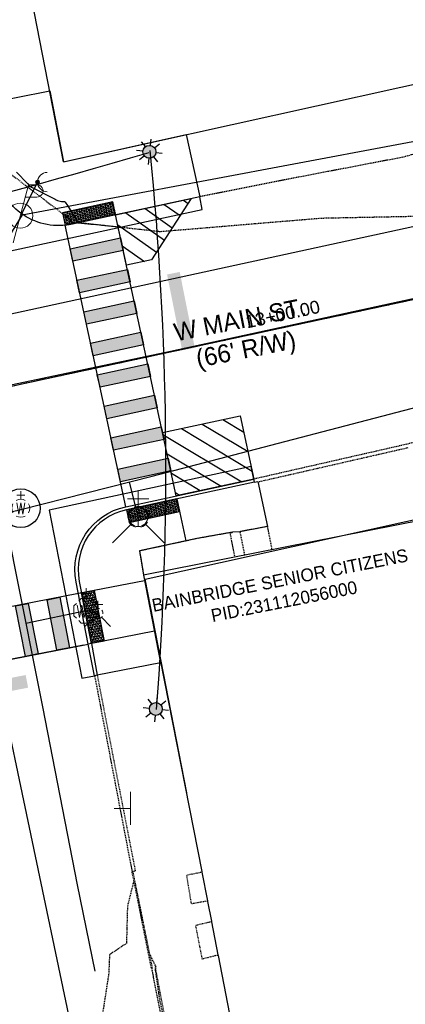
# Model space of a CAD drawing. Header units: feet. Extents: x 1748411 to 1753936, y 447116 to 448712.
# Tile 26 of 35: x 1750811 to 1750871, y 448065 to 448218. Entities that reach past the tile are written whole.
import ezdxf

# ---------------------------------------------------------------- set-up
doc = ezdxf.new("R2010")
doc.units = ezdxf.units.FT
doc.header["$MEASUREMENT"] = 0
for name, pattern in [('CL', [1.9999999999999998, 0.3, -0.15, 1.4, -0.15]), ('conduitpr', [0]), ('elecex', [0]), ('OhDOT_USTN1', [0.054999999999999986, 0.014, -0.04099999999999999]), ('OhDOT_USTN3', [0.22, 0.165, -0.055]), ('OhDOT_USTN5', [0.11, 0.055, -0.055]), ('rowex', [0]), ('sanex', [0]), ('waterex', [0])]:
    doc.linetypes.add(name, pattern=pattern)
for name, color, linetype in [('BD_X_Building', 231, 'Continuous'), ('DEMO UT_X_Electric_Cells', 1, 'Continuous'), ('DT_P_Contour_Minor', 2, 'Continuous'), ('DT_X_Contour_Minor', 136, 'OhDOT_USTN3'), ('LT_P_Conduit', 1, 'conduitpr'), ('LT_P_Poles', 2, 'Continuous'), ('PM_P_Crosswalk', 7, 'Continuous'), ('PM_P_Edge_Line', 7, 'Continuous'), ('PM_P_Parking_Lot_Stall', 7, 'Continuous'), ('PM_X_Surveyed_Line', 1, 'Continuous'), ('PV_P_Curb', 120, 'Continuous'), ('PV_P_Curb_Ramp', 120, 'Continuous'), ('PV_P_EOP', 7, 'Continuous'), ('PV_P_Walk', 231, 'Continuous'), ('PV_X_Curb', 120, 'OhDOT_USTN1'), ('PV_X_EOP', 7, 'OhDOT_USTN3'), ('PV_X_Walk', 120, 'OhDOT_USTN5'), ('RD_X_Concrete_Pad', 9, 'OhDOT_USTN5'), ('RD_X_Misc_Items', 1, 'OhDOT_USTN3'), ('RW_X_CL', 6, 'CL'), ('RW_X_Fee_RW', 6, 'rowex'), ('SH_Text', 7, 'Continuous'), ('SN_X_Public', 3, 'Continuous'), ('SV_X_Control_Cells_Found', 7, 'Continuous'), ('UT_X_Electric', 1, 'elecex'), ('UT_X_Electric_Cells', 1, 'Continuous'), ('UT_X_Misc_Cells', 7, 'Continuous'), ('UT_X_Sanitary_Line', 3, 'sanex'), ('UT_X_Water', 133, 'waterex'), ('UT_X_Water_Cells', 133, 'Continuous')]:
    doc.layers.add(name, color=color, linetype=linetype)
doc.layers.add('SC_Scratch2', color=1, linetype='Continuous', plot=False)
doc.styles.add('CBUS', font='font31.shx', dxfattribs={"height": 0.1})
doc.styles.add('CoC-LINE', font='romans.shx')
doc.styles.get("Standard").update_dxf_attribs({"font": 'arial.ttf'})
doc.linetypes.add('LITE-SITE-N', pattern='A,0.55,-0.12,["L",CoC-LINE,S=0.07,R=0,X=-0.095,Y=-0.035],0.05', length=0.72)

# ---------------------------------------------------------------- blocks, each defined once
blk = doc.blocks.new('WGV')
at = {"layer": 'UT_X_Water_Cells', "color": 133, "linetype": 'Continuous', "lineweight": 0}
for p, q in [((0.03175, 0.1018333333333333), (-0.03183333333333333, 0.1018333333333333)), ((0, 0.06999999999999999), (0, 0.1335833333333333))]:
    blk.add_line(p, q, dxfattribs=at)
at = {"layer": 'UT_X_Water_Cells', "color": 133, "linetype": 'Continuous', "lineweight": 0, "flags": 128}
blk.add_lwpolyline([(-0.03183333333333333, 0.041), (-0.01591666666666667, -0.04516666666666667), (0, 0.041), (0.016, -0.04516666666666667), (0.03183333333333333, 0.041)], dxfattribs=at)
at = {"layer": 'UT_X_Water_Cells', "color": 133, "linetype": 'Continuous', "lineweight": 0, "extrusion": (0, 0, -1)}
blk.add_arc((2.126367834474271e-05, 7.501006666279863e-05), 0.07000065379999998, 330.0183611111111, 29.98163888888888, dxfattribs=at)
at = {"layer": 'UT_X_Water_Cells', "color": 133, "linetype": 'Continuous', "lineweight": 0}
for start, end in [(60.01836111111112, 120.0157416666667), (330.0183611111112, 29.98163888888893), (239.9842583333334, 299.9816388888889)]:
    blk.add_arc((-2.126367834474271e-05, 7.501006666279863e-05), 0.07000065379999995, start, end, dxfattribs=at)
blk = doc.blocks.new('PP')
at = {"layer": 'UT_X_Electric_Cells', "color": 1, "linetype": 'Continuous', "lineweight": 0}
for p, q in [((0.04283333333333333, 0.16), (-0.0375, -0.14)), ((0.04283333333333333, 0.16), (0.08533333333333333, 0.16)), ((0.02575, 0.09625), (0.08533333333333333, 0.09625))]:
    blk.add_line(p, q, dxfattribs=at)
blk.add_circle((-1.940255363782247e-14, -4.850638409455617e-15), 0.065, dxfattribs=at)
at = {"layer": 'UT_X_Electric_Cells', "color": 1, "linetype": 'Continuous', "lineweight": 0, "extrusion": (0, 0, -1)}
blk.add_arc((-0.08595833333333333, 0.128125), 0.03188112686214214, 88.87669722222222, 271.1233027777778, dxfattribs=at)
blk = doc.blocks.new('*U253', base_point=(1750810.982, 448187.7454, 734.1156))
at = {"xscale": 29.99938732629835, "yscale": 29.99938732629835, "zscale": 29.99938732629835}
blk.add_blockref('PP', (1750810.982, 448187.7454, 734.1156), dxfattribs=at)
blk = doc.blocks.new('DM')
at = {"layer": 'UT_X_Misc_Cells', "linetype": 'Continuous', "lineweight": 0}
h = blk.add_hatch(color=2, dxfattribs=at)
edge = h.paths.add_edge_path()
edge.add_arc((0, 0), 0.01, 0, 360)
at = {"layer": 'UT_X_Misc_Cells', "color": 2, "linetype": 'Continuous', "lineweight": 0}
blk.add_arc((0.04, 0), 0.04, 90, 270, dxfattribs=at)
blk = doc.blocks.new('*U266', base_point=(1750813.645, 448192.9517, 733.9505))
at = {"color": 0, "linetype": 'ByBlock', "lineweight": -2, "xscale": 37.5, "yscale": 37.5, "zscale": 37.5}
blk.add_blockref('DM', (1750813.645, 448192.9517, 733.9505), dxfattribs=at)
blk = doc.blocks.new('SGN1P')
at = {"layer": 'SN_X_Public', "color": 3, "linetype": 'Continuous', "lineweight": 0}
for p, q in [((0, 0.08), (0, -0.08)), ((0, 0), (-0.08, 0))]:
    blk.add_line(p, q, dxfattribs=at)
blk = doc.blocks.new('*U283', base_point=(1750828.068, 448095.767, 734.259))
at = {"xscale": 31.875, "yscale": 31.875, "zscale": 31.875}
blk.add_blockref('SGN1P', (1750828.068, 448095.767, 734.259), dxfattribs=at)
blk = doc.blocks.new('FH')
at = {"layer": 'UT_X_Water_Cells', "color": 133, "linetype": 'Continuous', "lineweight": 0}
for p, q in [((-8.333333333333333e-05, 0.06016666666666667), (-8.333333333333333e-05, 0.1461666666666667)), ((0.05991666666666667, 0.1031666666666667), (-0.06008333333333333, 0.1031666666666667)), ((-0.04233333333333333, -0.04241666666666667), (-0.1463333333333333, -0.1463333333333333)), ((0.04225, -0.04241666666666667), (0.14625, -0.1463333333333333))]:
    blk.add_line(p, q, dxfattribs=at)
for start, end in [(68.13946111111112, 112.0379833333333), (140.0209916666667, 184.0629333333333), (356.016475, 39.98885277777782), (211.8787722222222, 255.8479305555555), (283.8238944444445, 329.9096694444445)]:
    blk.add_arc((0, 0), 0.06, start, end, dxfattribs=at)
blk = doc.blocks.new('*U87', base_point=(1750829.269, 448140.997, 734.78))
at = {"xscale": 27.35042735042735, "yscale": 27.35042735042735, "zscale": 13.67521367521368}
blk.add_blockref('FH', (1750829.269, 448140.997, 734.78), dxfattribs=at)
blk = doc.blocks.new('*U107', base_point=(1750822.984, 448125.992, 734.581))
at = {"xscale": 13.67521367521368, "yscale": 13.67521367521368, "zscale": 13.67521367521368}
blk.add_blockref('FH', (1750822.984, 448125.992, 734.581), dxfattribs=at)
blk = doc.blocks.new('WSS')
at = {"layer": 'UT_X_Water_Cells', "color": 133, "linetype": 'Continuous', "lineweight": 0}
for p, q in [((0, 0.07408333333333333), (0, 0.1375833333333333)), ((0.03175, 0.1058333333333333), (-0.03191666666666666, 0.1058333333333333)), ((0.02016666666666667, 0.00825), (0.05525, -0.01008333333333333))]:
    blk.add_line(p, q, dxfattribs=at)
at = {"layer": 'UT_X_Water_Cells', "color": 133, "linetype": 'Continuous', "lineweight": 0, "flags": 128}
for points in [[(0.04483333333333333, 0.05883333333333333), (0.02958333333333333, 0.07408333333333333), (-0.02966666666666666, 0.07408333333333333), (-0.04483333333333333, 0.059)], [(-0.05883333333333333, 0.04483333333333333), (-0.07408333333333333, 0.02966666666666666), (-0.07408333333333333, -0.02958333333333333), (-0.059, -0.04466666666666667)], [(-0.05541666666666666, 0.0355), (-0.04125, -0.04083333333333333), (-0.02716666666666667, 0.0355), (-0.013, -0.04083333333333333), (0.001333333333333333, 0.0355)], [(0.05883333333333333, -0.04466666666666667), (0.074, -0.02958333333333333), (0.074, 0.02966666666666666), (0.05883333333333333, 0.04483333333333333)], [(-0.045, -0.05866666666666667), (-0.02966666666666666, -0.074), (0.02958333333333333, -0.074), (0.04483333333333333, -0.05883333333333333)]]:
    blk.add_lwpolyline(points, dxfattribs=at)
at = {"layer": 'UT_X_Water_Cells', "color": 133, "linetype": 'Continuous', "lineweight": 0, "extrusion": (0, 0, -1)}
for centre, radius, start, end in [((-0.02766537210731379, 0.01950395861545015), 0.01354149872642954, 303.6324499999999, 53.74126666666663), ((-0.03882981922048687, -0.004664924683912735), 0.03998491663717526, 61.34633055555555, 118.6536694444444), ((-0.03720268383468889, -0.009095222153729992), 0.03164234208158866, 235.603725, 316.330525), ((-0.0438359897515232, -0.02249306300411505), 0.0169697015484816, 132.0641611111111, 228.5116694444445)]:
    blk.add_arc(centre, radius, start, end, dxfattribs=at)
blk = doc.blocks.new('*U108', base_point=(1750821.19, 448126.416, 734.5559999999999))
at = {"color": 0, "linetype": 'ByBlock', "lineweight": -2, "xscale": 25.52185899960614, "yscale": 25.52185899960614, "zscale": 25.52185899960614}
blk.add_blockref('WSS', (1750821.19, 448126.416, 734.5559999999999), dxfattribs=at)
blk = doc.blocks.new('BM')
at = {"layer": 'SV_X_Control_Cells_Found', "color": 2, "linetype": 'Continuous', "lineweight": 0}
for p, q in [((-0.0705, 0), (0.0705, 0)), ((0, 0.0705), (0, -0.0705))]:
    blk.add_line(p, q, dxfattribs=at)
blk.add_circle((-1.666666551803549e-06, -8.333333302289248e-06), 0.07048500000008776, dxfattribs=at)
blk = doc.blocks.new('*U135', base_point=(1750829.269, 448140.997, 736.67))
at = {"color": 0, "linetype": 'ByBlock', "lineweight": -2, "xscale": 21.27659574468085, "yscale": 21.27659574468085, "zscale": 21.27659574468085}
blk.add_blockref('BM', (1750829.269, 448140.997, 736.67), dxfattribs=at)
blk = doc.blocks.new('*U296')
h = blk.add_hatch()
h.set_pattern_fill('HEX', color=0, scale=0.9999999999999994, angle=84.43778269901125)
h.set_pattern_definition([(84.43778269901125, (0.3877063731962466, 3.981166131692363), (-0.2154869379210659, 0.02098522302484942), [0.1249999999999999, -0.2499999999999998]), (204.4377826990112, (0.3877063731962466, 3.981166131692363), (0.08956973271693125, -0.197109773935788), [0.1249999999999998, -0.2499999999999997]), (144.4377826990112, (0.3998221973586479, 4.105577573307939), (-0.1259172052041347, -0.1761245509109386), [0.1249999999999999, -0.2499999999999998])])
h.paths.add_polyline_path([(0, 0), (0.775412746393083, 7.962332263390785), (-1.215170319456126, 8.1561854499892), (-1.990583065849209, 0.1938531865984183)])
at = {"color": 0}
blk.add_lwpolyline([(0, 0), (0.775412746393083, 7.962332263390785), (-1.215170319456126, 8.1561854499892), (-1.990583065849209, 0.1938531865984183)], close=True, dxfattribs=at)
blk = doc.blocks.new('*U297')
h = blk.add_hatch()
h.set_pattern_fill('HEX', color=0, scale=0.9999999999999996, angle=73.62644553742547)
h.set_pattern_definition([(73.62644553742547, (1.127594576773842, 3.837776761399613), (-0.2077257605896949, 0.061032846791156), [0.125, -0.2499999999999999]), (193.6264455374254, (1.127594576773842, 3.837776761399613), (0.05100688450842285, -0.2104122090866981), [0.1249999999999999, -0.2499999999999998]), (133.6264455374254, (1.162831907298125, 3.957707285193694), (-0.1567188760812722, -0.1493793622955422), [0.1249999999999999, -0.2499999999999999])])
h.paths.add_polyline_path([(0, 0), (2.255189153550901, 7.675553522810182), (0.3363007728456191, 8.239350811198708), (-1.918888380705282, 0.5637972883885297)])
at = {"color": 0}
blk.add_lwpolyline([(0, 0), (2.255189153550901, 7.675553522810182), (0.3363007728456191, 8.239350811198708), (-1.918888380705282, 0.5637972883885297)], close=True, dxfattribs=at)
blk = doc.blocks.new('LITE-POLE-N')
blk.add_hatch(color=256).paths.add_polyline_path([(1, 0, 1), (-1, 0, 1)])
for p, q in [((0, 1.999999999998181), (0, 0.9999999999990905)), ((-1.414213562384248, 1.414213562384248), (-0.7071067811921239, 0.7071067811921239)), ((0.70710694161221, 0.7071066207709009), (1.414213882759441, 1.414213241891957)), ((-1.000000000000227, -2.265460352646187e-07), (-2.000000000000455, -4.539060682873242e-07)), ((-0.7071066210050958, -0.7071069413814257), (-1.414213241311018, -1.414213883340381)), ((0, -0.9999999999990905), (0, -2.000000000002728)), ((0.7071067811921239, -0.7071067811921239), (1.414213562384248, -1.414213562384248)), ((1.000000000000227, -2.268961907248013e-07), (2.000000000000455, -4.53205757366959e-07))]:
    blk.add_line(p, q)
blk.add_circle((0, 0), 1)

msp = doc.modelspace()

# ---------------------------------------------------------------- hatches: boundary and pattern name
at = {"layer": 'PM_P_Crosswalk'}
h = msp.add_hatch(color=256, dxfattribs=at)
h.dxf.hatch_style = 1
h.paths.add_polyline_path([(1750818.704667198, 448182.6177782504), (1750826.5251652, 448184.3051981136), (1750826.946995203, 448182.3501893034), (1750819.126497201, 448180.6627694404)])
h.paths.add_polyline_path([(1750819.759242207, 448177.7302562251), (1750827.579740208, 448179.4176760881), (1750828.001570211, 448177.4626672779), (1750820.18107221, 448175.7752474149)])
h = msp.add_hatch(color=256, dxfattribs=at)
h.dxf.hatch_style = 1
h.paths.add_polyline_path([(1750836.085118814, 448166.8528485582), (1750838.046770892, 448167.2426191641), (1750835.708147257, 448179.0125316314), (1750833.746495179, 448178.6227610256)])
h = msp.add_hatch(color=256, dxfattribs=at)
h.dxf.hatch_style = 1
h.paths.add_polyline_path([(1750820.813817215, 448172.842734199), (1750828.634315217, 448174.5301540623), (1750829.056145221, 448172.5751452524), (1750821.235647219, 448170.8877253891)])
h.paths.add_polyline_path([(1750821.868392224, 448167.9552121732), (1750829.688890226, 448169.6426320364), (1750830.110720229, 448167.6876232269), (1750822.290222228, 448166.0002033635)])
h = msp.add_hatch(color=256, dxfattribs=at)
h.dxf.hatch_style = 1
h.paths.add_polyline_path([(1750822.922967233, 448163.0676901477), (1750830.743465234, 448164.7551100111), (1750831.165295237, 448162.8001012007), (1750823.344797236, 448161.1126813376)])
h.paths.add_polyline_path([(1750823.977542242, 448158.1801681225), (1750831.798040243, 448159.8675879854), (1750832.219870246, 448157.912579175), (1750824.399372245, 448156.2251593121)])
h = msp.add_hatch(color=256, dxfattribs=at)
h.dxf.hatch_style = 1
h.paths.add_polyline_path([(1750825.03211725, 448153.2926460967), (1750832.852615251, 448154.9800659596), (1750833.274445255, 448153.0250571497), (1750825.453947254, 448151.3376372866)])
h.paths.add_polyline_path([(1750826.086692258, 448148.4051240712), (1750833.90719026, 448150.0925439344), (1750834.329020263, 448148.137535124), (1750826.508522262, 448146.4501152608)])
h = msp.add_hatch(color=256, dxfattribs=at)
h.dxf.hatch_style = 1
h.paths.add_polyline_path([(1750811.759815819, 448119.3368440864), (1750810.227936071, 448127.1888084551), (1750812.190927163, 448127.5717783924), (1750813.722806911, 448119.7198140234)])
h.paths.add_polyline_path([(1750816.667293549, 448120.2942689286), (1750815.135413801, 448128.1462332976), (1750817.098404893, 448128.5292032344), (1750818.630284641, 448120.6772388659)])
h = msp.add_hatch(color=256, dxfattribs=at)
h.dxf.hatch_style = 1
h.paths.add_polyline_path([(1750800.026333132, 448114.1869065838), (1750800.404263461, 448112.2229390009), (1750812.188068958, 448114.4905209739), (1750811.810138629, 448116.4544885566)])
at = {"layer": 'PM_P_Parking_Lot_Stall'}
h = msp.add_hatch(dxfattribs=at)
h.set_pattern_fill('ANSI31', color=256, scale=17.99999999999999, angle=99.74698808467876)
h.set_pattern_definition([(144.7469880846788, (0, 0), (-1.298673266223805, -1.837375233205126), [])])
h.paths.add_polyline_path([(1750825.755665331, 448187.8692693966), (1750837.485718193, 448190.4002494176), (1750831.353002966, 448180.8928941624), (1750827.442985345, 448180.0492341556)])
h = msp.add_hatch(dxfattribs=at)
h.set_pattern_fill('ANSI31', color=256, scale=18, angle=104)
h.set_pattern_definition([(149, (0, 0), (-1.158835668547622, -1.928626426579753), [])])
h.paths.add_polyline_path([(1750835.163228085, 448144.269079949), (1750833.04564767, 448154.0831954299), (1750845.105151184, 448156.6852606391), (1750847.222731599, 448146.8711451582)])

# ---------------------------------------------------------------- linework, layer by layer
at = {"color": 7, "linetype": 'Continuous', "lineweight": -3, "flags": 128}
msp.add_lwpolyline([(1749575.901489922, 447923.1229830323), (1750278.466880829, 448054.4235314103), (1750351.0686414, 448069.8854826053), (1750790.007110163, 448157.1003943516, 0.00409262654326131), (1750793.213049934, 448157.7647211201), (1750938.258554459, 448189.0610228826, 0.01292986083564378), (1750948.308282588, 448191.5029956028), (1751026.944275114, 448212.7782244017)], format="xyb", dxfattribs=at)
at = {"layer": 'BD_X_Building', "flags": 128}
for points in [[(1750876.835, 448123.2310000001), (1750873.506, 448140.5529999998), (1750830.098527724, 448131.9691848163)], [(1750830.098527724, 448131.9691848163), (1750839.130940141, 448085.971788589), (1750839.154565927, 448085.8494615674), (1750840.010720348, 448081.4165583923), (1750840.036406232, 448081.2835648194), (1750840.621692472, 448078.2531334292), (1750840.638656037, 448078.1653013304), (1750841.632907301, 448073.0173753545), (1750841.653818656, 448072.9091028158), (1750855.668, 448000.3479999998)]]:
    msp.add_lwpolyline(points, dxfattribs=at)
at = {"layer": 'DT_P_Contour_Minor', "color": 2, "linetype": 'Continuous', "lineweight": -3, "elevation": 734, "flags": 128}
msp.add_lwpolyline([(1750810.385568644, 448194.4814873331), (1750812.066380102, 448192.7296771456), (1750812.369162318, 448192.4289800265), (1750812.69871158, 448192.1552148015), (1750816.185335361, 448190.4192446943), (1750816.361263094, 448190.2966911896), (1750816.548804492, 448190.1899280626), (1750816.746564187, 448190.1000058), (1750816.953052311, 448190.0278515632), (1750817.166695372, 448189.9742607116), (1750817.385847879, 448189.9398892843), (1750817.608804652, 448189.9252475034), (1750817.833813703, 448189.9306943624), (1750817.910955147, 448189.8252561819), (1750818.304695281, 448189.3034116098), (1750819.94057156, 448186.6145532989), (1750821.902440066, 448186.4483266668), (1750822.846500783, 448186.3513615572), (1750824.243205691, 448186.2248611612), (1750826.156003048, 448186.0138685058), (1750826.47570065, 448185.978604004), (1750826.594586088, 448185.9111293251), (1750826.606298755, 448185.9044816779)], dxfattribs=at)
at = {"layer": 'DT_X_Contour_Minor', "color": 136, "linetype": 'OhDOT_USTN3', "lineweight": -3, "elevation": 734, "flags": 128}
for points in [[(1750766.266929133, 448321.8131101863), (1750770.679274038, 448316.3312804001), (1750770.624278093, 448316.2779914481), (1750770.58644485, 448316.2340500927), (1750770.574456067, 448316.2179832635), (1750770.806918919, 448315.1381351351), (1750784.672910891, 448276.326980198), (1750784.025581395, 448271.7925295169), (1750788.810903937, 448245.3976299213), (1750794.280901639, 448228.1073934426), (1750794.965293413, 448223.3030119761), (1750794.478941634, 448222.7052490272), (1750794.633043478, 448222.0874347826), (1750791.960662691, 448220.1642606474), (1750801.568116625, 448205.0393399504), (1750803.133669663, 448198.889083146), (1750802.842278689, 448198.2303114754), (1750806.2429625, 448196.6810875), (1750818.80733913, 448187.0994347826), (1750818.93325, 448186.7395), (1750820.29915625, 448186.622575), (1750820.320595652, 448186.6575478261), (1750832.692292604, 448185.2928778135), (1750857.622078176, 448187.3745114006), (1750873.048214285, 448187.6846428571), (1750885.745794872, 448189.1183333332), (1750923.330670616, 448195.1977962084), (1750947.681901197, 448199.9128203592), (1750973.443254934, 448203.0772417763), (1751014.51705936, 448209.9441004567), (1751003.535984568, 448200.2773487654), (1750990.949305, 448191.454745), (1750984.65092823, 448189.1168014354), (1750978.605230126, 448186.5277447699), (1750974.28024, 448184.2018466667), (1750951.544339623, 448175.5848188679), (1750937.024816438, 448173.0329890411), (1750930.964705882, 448169.4146302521), (1750923.937151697, 448166.2969580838), (1750918.802595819, 448163.7287108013), (1750928.395659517, 448165.8585415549), (1750932.002467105, 448166.6671184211), (1750935.95634296, 448167.6028447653), (1750947.038017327, 448170.08690099), (1750947.315761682, 448170.0914205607), (1750952.494782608, 448171.5820652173), (1750947.34325, 448170.0237499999), (1750947.318028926, 448169.8628966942), (1750947.318778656, 448168.9709486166), (1750952.254082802, 448169.9891401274), (1750965.908470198, 448174.3022847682), (1750968.102276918, 448174.7983277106), (1750968.742574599, 448175.2310291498), (1750968.702154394, 448176.1211046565), (1750978.01895612, 448178.7395381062), (1750981.162328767, 448177.7949726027), (1750979.96327, 448179.0989399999), (1750981.063764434, 448179.0782840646), (1750984.241407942, 448179.3024296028), (1750988.522390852, 448180.217004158), (1751015.381036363, 448187.3336545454), (1751015.168728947, 448184.3993394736), (1751015.667617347, 448184.5560357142), (1751018.447148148, 448185.2505925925), (1751027.216734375, 448186.828578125), (1751033.543440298, 448188.7663358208)], [(1750848.032905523, 448039.8801611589), (1750842.984138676, 448045.3584080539), (1750834.711002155, 448056.491637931), (1750833.977096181, 448059.7709830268), (1750832.618431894, 448066.0617607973), (1750831.929464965, 448070.8563147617), (1750832.068710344, 448071.0727586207), (1750832.028933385, 448071.1835143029), (1750831.693450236, 448071.8491131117), (1750830.958101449, 448073.3704347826), (1750829.95335468, 448078.2517635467), (1750829.431621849, 448080.7933445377), (1750828.835378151, 448083.691235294), (1750828.601141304, 448084.5437717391), (1750827.593267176, 448080.5603015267), (1750827.442205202, 448074.8037919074), (1750824.815573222, 448073.0387824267), (1750824.688051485, 448070.0908514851), (1750818.273078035, 448028.5192196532), (1750807.176185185, 448060.3186666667), (1750802.572620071, 448073.4875555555), (1750802.37764186, 448073.9740465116), (1750802.264607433, 448074.4181788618), (1750802.084333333, 448074.8585800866), (1750798.033541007, 448085.7245021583), (1750792.807972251, 448113.6254748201), (1750790.328311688, 448120.796051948), (1750790.561378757, 448122.1596152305), (1750785.061006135, 448126.8280736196), (1750782.373901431, 448132.7975294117), (1750782.418688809, 448133.5206881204), (1750782.312318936, 448134.11406788), (1750782.549761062, 448134.5457477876), (1750775.663870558, 448134.9604263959), (1750775.510293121, 448134.9465702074), (1750775.061368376, 448135.1414565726), (1750774.781926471, 448135.1955122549), (1750771.155064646, 448135.3440303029), (1750769.650081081, 448135.2134729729), (1750762.222358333, 448133.3943583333), (1750750.03403125, 448130.3043918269), (1750689.745910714, 448120.4460178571), (1750686.267772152, 448119.2442151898), (1750685.054125, 448117.5095986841), (1750677.556851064, 448115.6015744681), (1750676.091436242, 448115.5624697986), (1750656.994088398, 448110.8542983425), (1750630.909525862, 448102.7773017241), (1750627.849168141, 448101.4765044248), (1750631.080067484, 448102.0928404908), (1750633.162476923, 448102.5067538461), (1750676.368607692, 448110.8831923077), (1750677.152111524, 448111.0616059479), (1750679.124758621, 448111.4800689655), (1750690.205198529, 448113.7598566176), (1750704.044033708, 448107.6866629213), (1750705.348679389, 448107.408572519), (1750705.869109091, 448107.2351090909), (1750710.842072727, 448108.2643818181), (1750713.172641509, 448108.5177547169), (1750713.276360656, 448108.4618852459), (1750714.84151773, 448109.3740921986), (1750719.053701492, 448109.5334179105), (1750726.937540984, 448110.4774262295), (1750730.8888, 448111.9657999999), (1750732.486355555, 448115.1553555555), (1750738.587714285, 448116.1681428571), (1750740.157277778, 448114.0647499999), (1750740.350610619, 448113.8366283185), (1750761.253445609, 448117.8188374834), (1750763.122855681, 448117.9512896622), (1750765.108945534, 448112.7599716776), (1750765.139885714, 448112.6048285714)]]:
    msp.add_lwpolyline(points, dxfattribs=at)
at = {"layer": 'LT_P_Conduit', "linetype": 'LITE-SITE-N'}
for centre, radius, start, end in [((1750523.583477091, 449247.3035749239), 1093.826948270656, 276.3203516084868, 286.3203516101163), ((1750335.846481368, 448148.753723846), 497.7053763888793, 355.6604408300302, 5.660440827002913)]:
    msp.add_arc(centre, radius, start, end, dxfattribs=at)
at = {"layer": 'PM_P_Crosswalk'}
for points in [[(1750835.163228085, 448144.269079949), (1750825.755665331, 448187.8692693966)], [(1750827.343192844, 448142.581759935), (1750817.921314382, 448186.2482968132)], [(1750819.988334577, 448129.0930143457), (1750779.448585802, 448121.1839081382)], [(1750781.254552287, 448113.3854167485), (1750821.520214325, 448121.2410499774)], [(1750820.771544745, 448121.0949882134), (1750781.254552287, 448113.3854167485)]]:
    msp.add_lwpolyline(points, dxfattribs=at)
for points in [[(1750818.704667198, 448182.6177782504), (1750826.5251652, 448184.3051981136), (1750826.946995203, 448182.3501893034), (1750819.126497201, 448180.6627694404)], [(1750819.759242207, 448177.7302562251), (1750827.579740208, 448179.4176760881), (1750828.001570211, 448177.4626672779), (1750820.18107221, 448175.7752474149)], [(1750820.813817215, 448172.842734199), (1750828.634315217, 448174.5301540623), (1750829.056145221, 448172.5751452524), (1750821.235647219, 448170.8877253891)], [(1750821.868392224, 448167.9552121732), (1750829.688890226, 448169.6426320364), (1750830.110720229, 448167.6876232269), (1750822.290222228, 448166.0002033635)], [(1750821.868392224, 448167.9552121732), (1750829.688890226, 448169.6426320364), (1750830.110720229, 448167.6876232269), (1750822.290222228, 448166.0002033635)], [(1750822.922967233, 448163.0676901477), (1750830.743465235, 448164.7551100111), (1750831.165295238, 448162.8001012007), (1750823.344797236, 448161.1126813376)], [(1750823.977542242, 448158.1801681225), (1750831.798040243, 448159.8675879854), (1750832.219870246, 448157.9125791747), (1750824.399372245, 448156.2251593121)], [(1750825.032117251, 448153.2926460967), (1750832.852615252, 448154.9800659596), (1750833.274445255, 448153.0250571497), (1750825.453947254, 448151.3376372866)], [(1750826.086692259, 448148.4051240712), (1750833.907190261, 448150.0925439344), (1750834.329020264, 448148.137535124), (1750826.508522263, 448146.4501152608)], [(1750816.667293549, 448120.2942689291), (1750815.135413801, 448128.1462332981), (1750817.098404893, 448128.5292032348), (1750818.630284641, 448120.6772388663)], [(1750811.759815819, 448119.3368440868), (1750810.227936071, 448127.1888084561), (1750812.190927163, 448127.5717783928), (1750813.722806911, 448119.7198140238)]]:
    msp.add_lwpolyline(points, close=True, dxfattribs=at)
at = {"layer": 'PM_P_Edge_Line'}
for points in [[(1750825.755665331, 448187.8692693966), (1750837.485718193, 448190.4002494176), (1750831.353002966, 448180.8928941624), (1750827.442985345, 448180.0492341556)], [(1750835.163228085, 448144.269079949), (1750833.04564767, 448154.0831954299), (1750845.105151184, 448156.6852606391), (1750847.222731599, 448146.8711451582)]]:
    msp.add_lwpolyline(points, close=True, dxfattribs=at)
at = {"layer": 'PM_X_Surveyed_Line', "flags": 128}
msp.add_lwpolyline([(1751026.771, 448213.3074999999), (1750975.082, 448199.767), (1750925.46, 448187.302), (1750875.24, 448175.5867999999), (1750834.293, 448166.6902), (1750750.155, 448148.9164), (1750722.404, 448142.8941999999), (1750674.685, 448133.2785), (1750626.69, 448123.7103), (1750582.979, 448115.1474)], dxfattribs=at)
at = {"layer": 'PV_P_Curb'}
msp.add_lwpolyline([(1750847.328189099, 448146.3823929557), (1750827.448650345, 448142.0930077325, 0.4084155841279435), (1750820.128135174, 448130.9876086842), (1750822.010962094, 448121.3367924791), (1750822.901655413, 448116.416295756), (1750822.465043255, 448116.3311148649)], format="xyb", dxfattribs=at)
msp.add_lwpolyline([(1750847.328189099, 448146.3823929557), (1750847.222731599, 448146.8711451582)], dxfattribs=at)
at = {"layer": 'PV_P_EOP'}
msp.add_lwpolyline([(1750807.470456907, 448181.8778644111), (1750839.185668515, 448188.7210191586), (1750838.807995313, 448190.6855556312), (1750819.072598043, 448186.427271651, -0.4200354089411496), (1750807.148492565, 448194.2874660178), (1750805.046069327, 448205.0638682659)], format="xyb", dxfattribs=at)
msp.add_lwpolyline([(1750822.465043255, 448116.3311148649), (1750821.520214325, 448121.2410499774), (1750819.637387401, 448130.8918661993, -0.4084155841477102), (1750827.343192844, 448142.5817599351), (1750847.222731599, 448146.8711451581), (1750846.800901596, 448148.8261539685), (1750815.434832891, 448142.0583333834), (1750820.501675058, 448115.9500829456)], format="xyb", close=True, dxfattribs=at)
at = {"layer": 'PV_P_Walk'}
for points in [[(1750805.046069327, 448205.0638682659), (1750815.54033011, 448207.1112470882), (1750817.68703205, 448196.1078852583), (1750836.727428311, 448200.3281291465), (1750838.807995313, 448190.6855556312)], [(1750847.328189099, 448146.3823929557), (1750847.833902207, 448146.4915100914), (1750849.339, 448139.5159999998), (1750845.055, 448138.699), (1750843.912, 448138.6189999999), (1750838.368, 448137.6289999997), (1750829.476410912, 448135.7116250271), (1750830.098527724, 448131.9691848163), (1750832.737031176, 448118.3351293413), (1750822.901655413, 448116.416295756)], [(1750835.268685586, 448143.7803277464), (1750836.6747351, 448137.2638657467)], [(1750830.267055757, 448131.0983424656), (1750819.988334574, 448129.0930143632)], [(1750831.78704063, 448123.2440574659), (1750821.520214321, 448121.2410499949)]]:
    msp.add_lwpolyline(points, dxfattribs=at)
at = {"layer": 'PV_X_Curb', "flags": 128}
for points in [[(1750847.846363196, 448146.4337585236), (1750871.1302524, 448151.7558869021)], [(1750822.901655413, 448116.416295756), (1750828.812, 448086.0249999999)], [(1750831.894356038, 448071.0392164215), (1750832.844000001, 448066.0920000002), (1750839.887, 448029.8760000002), (1750845.272, 448002.1430000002), (1750845.499, 448000.7450000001), (1750846.025711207, 447999.4684349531), (1750846.025711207, 447999.4684349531), (1750846.511, 447998.588), (1750846.511, 447998.588), (1750847.065973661, 447997.7475321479), (1750847.065973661, 447997.7475321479), (1750847.432, 447997.2369999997), (1750847.432, 447997.2369999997), (1750847.841311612, 447996.8321432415), (1750847.841311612, 447996.8321432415), (1750848.699, 447996.304), (1750848.699, 447996.304), (1750849.16, 447996.0719999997)]]:
    msp.add_lwpolyline(points, dxfattribs=at)
at = {"layer": 'PV_X_EOP', "flags": 128}
for points in [[(1750879.644, 448213.514), (1750878.46, 448209.1139999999), (1750877.673, 448202.6209999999), (1750875.346, 448199.09), (1750873.4, 448197.68), (1750870.386, 448196.828), (1750853.988, 448193.695), (1750838.807995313, 448190.6855556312)], [(1750978.99, 448179.8689999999), (1750965.57, 448175.868), (1750947.142, 448170.4689999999), (1750931.955, 448166.838), (1750880.945, 448154.7789999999), (1750870.924, 448152.275), (1750847.222731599, 448146.8711451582)], [(1750822.498918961, 448116.337723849), (1750828.314999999, 448085.9309999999)], [(1750831.325, 448070.9449999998), (1750829.368, 448080.8259999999), (1750828.314999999, 448085.9309999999)], [(1750831.325, 448070.9449999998), (1750832.291999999, 448066.0180000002), (1750839.357, 448029.7590000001), (1750844.722, 448001.9810000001), (1750845.067, 448000.5129999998), (1750845.507457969, 447999.3827528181), (1750845.507457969, 447999.3827528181), (1750845.886, 447998.6069999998), (1750845.886, 447998.6069999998), (1750846.436958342, 447997.6427442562), (1750846.436958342, 447997.6427442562), (1750846.842, 447996.9980000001), (1750846.842, 447996.9980000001), (1750847.258240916, 447996.5621059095), (1750847.258240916, 447996.5621059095), (1750848.211, 447995.9959999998), (1750848.211, 447995.9959999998)]]:
    msp.add_lwpolyline(points, dxfattribs=at)
at = {"layer": 'PV_X_Walk', "flags": 128}
msp.add_lwpolyline([(1750828.812, 448086.0249999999), (1750828.422, 448085.915), (1750829.481, 448080.7680000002), (1750831.441, 448070.952)], dxfattribs=at)
at = {"layer": 'RD_X_Concrete_Pad', "flags": 128}
for points in [[(1750839.154565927, 448085.8494615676), (1750836.749, 448085.3629999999), (1750837.479, 448080.9750000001), (1750840.010720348, 448081.4165583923)], [(1750840.638656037, 448078.1653013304), (1750838.15, 448077.5729999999), (1750839.159628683, 448072.4085759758), (1750841.632907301, 448073.0173753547)]]:
    msp.add_lwpolyline(points, dxfattribs=at)
at = {"layer": 'RD_X_Misc_Items', "flags": 128}
for points in [[(1750844.248, 448134.9189999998), (1750843.548, 448138.3489999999), (1750843.912, 448138.6189999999), (1750838.368, 448137.6289999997), (1750829.476410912, 448135.7116250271), (1750830.098527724, 448131.9691848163)], [(1750850.021, 448135.9939999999), (1750849.339, 448139.5159999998), (1750845.055, 448138.699), (1750845.767, 448135.091)]]:
    msp.add_lwpolyline(points, dxfattribs=at)
at = {"layer": 'RW_X_CL'}
msp.add_lwpolyline([(1750791.612798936, 448157.4194368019), (1750943.31499817, 448190.1520459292), (1751026.944275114, 448212.7782244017)], dxfattribs=at)
at = {"layer": 'RW_X_Fee_RW'}
for points in [[(1750817.68703205, 448196.1078852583), (1750763.765783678, 448472.4923218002), (1750788.300211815, 448477.2946207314)], [(1750817.68703205, 448196.1078852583), (1750935.431089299, 448222.2054848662), (1751018.325874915, 448244.6329442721)], [(1750836.798595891, 448098.1476383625), (1750830.329132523, 448131.3082019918), (1750951.198907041, 448158.0986069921), (1751035.562675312, 448180.9235045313)]]:
    msp.add_lwpolyline(points, dxfattribs=at)
at = {"layer": 'SC_Scratch2'}
msp.add_circle((1750811.047193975, 448142.3363566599, 734.5613245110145), 3, dxfattribs=at)
at = {"layer": 'UT_X_Electric'}
msp.add_line((1750813.645, 448192.9517, 733.9505), (1750810.982, 448187.7454, 734.1156), dxfattribs=at)
at = {"layer": 'UT_X_Electric', "flags": 128}
for points in [[(1750811.281, 448187.8952), (1750940.186, 448212.0830999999)], [(1750811.281, 448187.8952), (1750774.774, 448128.2077999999)]]:
    msp.add_lwpolyline(points, dxfattribs=at)
at = {"layer": 'UT_X_Sanitary_Line', "color": 3, "linetype": 'sanex', "lineweight": -3}
msp.add_lwpolyline([(1750782.588762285, 448166.6436548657), (1750984.465237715, 448210.5313451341)], dxfattribs=at)
at = {"layer": 'UT_X_Water'}
for points, elevation in [([(1750770.856830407, 448327.5292731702), (1750772.208242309, 448320.8351029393), (1750775.509893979, 448305.0158594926), (1750777.208866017, 448296.354143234), (1750778.560769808, 448289.6600598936), (1750780.945459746, 448278.0755541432), (1750784.111754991, 448262.0634910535), (1750786.815157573, 448248.6747455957), (1750789.547407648, 448235.1226938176), (1750792.849059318, 448219.3034503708), (1750796.932721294, 448199.0572283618), (1750800.552998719, 448181.4342370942), (1750803.285335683, 448167.8816934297), (1750805.505734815, 448156.268166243), (1750806.857638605, 448149.5740829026), (1750810.02393385, 448133.5620198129), (1750814.426221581, 448111.512049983), (1750819.813986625, 448083.8861416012), (1750822.516810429, 448070.4978011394)], 734.0000490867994), ([(1750679.25404291, 448115.7042215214), (1750797.748776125, 448139.1700782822), (1750801.698207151, 448139.5314353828), (1750804.399255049, 448140.5163092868), (1750811.047136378, 448142.1643937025), (1750831.436119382, 448147.3212247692), (1750880.900735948, 448160.2381246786), (1750883.484829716, 448160.9116688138), (1750888.018162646, 448162.0507932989), (1750897.38398385, 448164.5507964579), (1750965.43467242, 448182.3212417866), (1750977.202559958, 448185.5833808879), (1750984.793559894, 448187.6009582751), (1751057.860067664, 448207.6097211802), (1751079.591508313, 448213.8157768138), (1751080.87435405, 448214.2118039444), (1751123.54726203, 448226.3149523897), (1751145.799525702, 448232.4441003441), (1751195.192282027, 448245.7496979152), (1751286.906740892, 448271.2360161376)], 734.5559586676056), ([(1750829.269, 448140.997), (1750827.895926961, 448146.4258307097)], 734.78), ([(1750801.640251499, 448139.8595236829), (1750802.347616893, 448136.9146891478), (1750807.113785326, 448117.4910434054), (1750824.075852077, 448036.784881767)], 734.5629491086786), ([(1750822.984, 448125.992), (1750821.19, 448126.416), (1750811.826562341, 448124.4386771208)], 734.581)]:
    msp.add_lwpolyline(points, dxfattribs=dict(at, elevation=elevation))

# ---------------------------------------------------------------- block references
at = {"layer": 'DEMO UT_X_Electric_Cells'}
msp.add_blockref('*U253', (1750810.982, 448187.7454, 734.1156), dxfattribs=at)
at = {"layer": 'LT_P_Poles', "rotation": 354.2104860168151}
for p in [(1750831.00787572, 448197.6526696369), (1750831.999965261, 448111.1838248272)]:
    msp.add_blockref('LITE-POLE-N', p, dxfattribs=at)
at = {"layer": 'PV_P_Curb_Ramp', "rotation": 118.5495335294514}
for p in [(1750825.31951962, 448189.8906256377), (1750835.268685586, 448143.7803277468)]:
    msp.add_blockref('*U297', p, dxfattribs=at)
at = {"layer": 'PV_P_Curb_Ramp', "xscale": -1, "rotation": 5.477240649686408}
msp.add_blockref('*U296', (1750822.010962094, 448121.3367924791), dxfattribs=at)
at = {"layer": 'SN_X_Public'}
msp.add_blockref('*U283', (1750828.068, 448095.767, 734.259), dxfattribs=at)
at = {"layer": 'SV_X_Control_Cells_Found'}
msp.add_blockref('*U135', (1750829.269, 448140.997, 736.67), dxfattribs=at)
at = {"layer": 'UT_X_Misc_Cells'}
msp.add_blockref('*U266', (1750813.645, 448192.9517, 733.9505), dxfattribs=at)
at = {"layer": 'UT_X_Water_Cells', "xscale": 20, "yscale": 20, "zscale": 20}
msp.add_blockref('WGV', (1750811.047193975, 448142.3363566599, 734.5613245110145), dxfattribs=at)
at = {"layer": 'UT_X_Water_Cells'}
for name, p in [('*U87', (1750829.269, 448140.997, 734.78)), ('*U108', (1750821.19, 448126.416, 734.5559999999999)), ('*U107', (1750822.984, 448125.992, 734.581))]:
    msp.add_blockref(name, p, dxfattribs=at)

# ---------------------------------------------------------------- texts
at = {"color": 7, "linetype": 'Continuous', "lineweight": -3, "insert": (1750851.894307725, 448171.4493219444), "char_height": 2, "attachment_point": 8, "rotation": 12.175979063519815}
msp.add_mtext('13+00.00', dxfattribs=at)
at = {"layer": 'SH_Text', "attachment_point": 1, "rotation": 11.238023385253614, "style": 'CBUS'}
for s, insert, char_height, width in [("\\pxqc;W MAIN ST.\\P(66' R/W)", (1750825.883701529, 448169.2364654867), 2.8, 38.53262230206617), ('\\pxqc;BAINBRIDGE SENIOR CITIZENS\\PPID:231112056000', (1750830.431789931, 448128.0465546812), 2, 42.03753408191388)]:
    msp.add_mtext(s, dxfattribs=dict(at, insert=insert, char_height=char_height, width=width))

doc.saveas('drawing.dxf')
